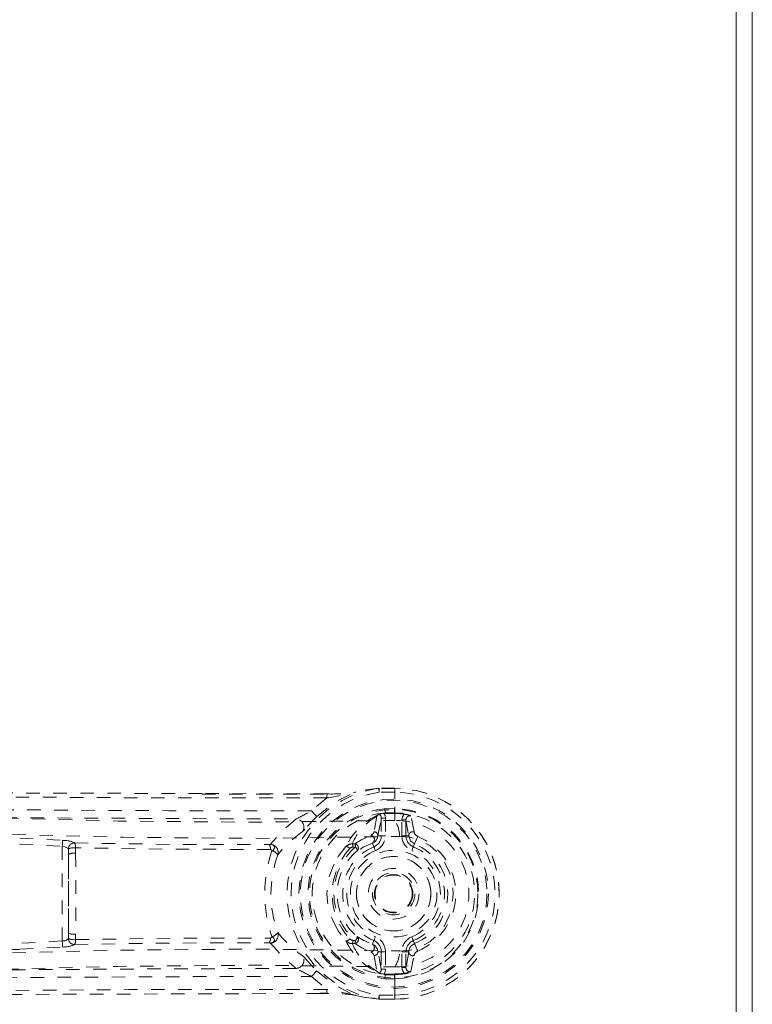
# Model space of a CAD drawing. Header units: inches. Extents: x 7.7 to 33.9, y -2.8 to 28.9.
# Tile 5 of 6: x 28.5 to 33.9, y 16.2 to 23.4. Entities that reach past the tile are written whole.
import ezdxf

# ---------------------------------------------------------------- set-up
doc = ezdxf.new("R2010")
doc.units = ezdxf.units.IN
doc.header["$MEASUREMENT"] = 0
doc.linetypes.add('SLD-Dashed', pattern=[0.075, 0.05, -0.025])
doc.linetypes.add('SLD-Solid', pattern=[0])

msp = doc.modelspace()

# ---------------------------------------------------------------- linework, layer by layer
at = {"color": 7, "linetype": 'SLD-Solid', "lineweight": 15}
for p, q in [((33.9005, 28.8537), (33.9005, 5.1037)), ((33.7824, 5.2218), (33.7824, 28.7356)), ((33.7824, 28.7356), (33.7824, 5.2218))]:
    msp.add_line(p, q, dxfattribs=at)
at = {"color": 7, "linetype": 'SLD-Dashed', "lineweight": 0}
for p, q in [((31.1429, 17.7583), (31.1387, 17.7583)), ((31.2593, 17.7583), (31.1429, 17.7583)), ((31.2594, 17.7543), (31.2593, 17.7583)), ((29.8335, 17.715), (30.7575, 17.7148)), ((30.7583, 17.7159), (29.8339, 17.7189)), ((30.7565, 17.6863), (30.6412, 17.5902)), ((31.26, 17.7571), (31.1429, 17.7571)), ((31.257, 17.7287), (31.1429, 17.7287)), ((31.2584, 17.6782), (31.2587, 17.7012)), ((31.2587, 17.7012), (31.2594, 17.7543)), ((31.2585, 17.5199), (31.2584, 17.6782)), ((31.1253, 17.5513), (31.1044, 17.4368)), ((31.1253, 17.5513), (31.1362, 17.5617)), ((31.1364, 17.5619), (31.1359, 17.5617)), ((31.1364, 17.5619), (31.1362, 17.5617)), ((31.1411, 17.5656), (31.1364, 17.5619)), ((31.1863, 17.5773), (31.1675, 17.572)), ((31.1675, 17.572), (31.1777, 17.5722)), ((31.1777, 17.5722), (31.2565, 17.5721)), ((31.1854, 17.6073), (31.1869, 17.5776)), ((31.1854, 17.6073), (31.1856, 17.6073)), ((31.1856, 17.6073), (31.2564, 17.6072)), ((31.2564, 17.5776), (31.1869, 17.5776)), ((31.2565, 17.5721), (31.2564, 17.5776)), ((31.4002, 17.4354), (31.3767, 17.5542)), ((31.1337, 17.4075), (31.1585, 17.5375)), ((31.1885, 17.5375), (31.1585, 17.5375)), ((31.1585, 17.5375), (31.1585, 17.4075)), ((31.1885, 17.5375), (31.1885, 17.4075)), ((31.3405, 17.524), (31.3106, 17.524)), ((31.3106, 17.4075), (31.3106, 17.524)), ((31.3405, 17.524), (31.361, 17.4075)), ((31.3405, 17.4075), (31.3405, 17.524)), ((31.1337, 17.4075), (31.1585, 17.4075)), ((31.1885, 17.4075), (31.1585, 17.4075)), ((31.294, 17.4021), (31.2961, 17.4022)), ((31.3106, 17.4075), (31.3405, 17.4075)), ((31.361, 17.4075), (31.3405, 17.4075)), ((31.4044, 17.3476), (31.4274, 17.4023)), ((28.4833, 17.3446), (28.8007, 17.3282)), ((28.4856, 17.389), (28.803, 17.3725)), ((28.8007, 17.3282), (28.8007, 16.6292)), ((30.8974, 17.3278), (30.9144, 17.3394)), ((30.9433, 17.3468), (30.9616, 17.3472)), ((30.9673, 17.3237), (30.949, 17.3233)), ((31.104, 17.3254), (31.0926, 17.3526)), ((31.4044, 17.3476), (31.3951, 17.3254)), ((28.8453, 17.3095), (28.8456, 17.2705)), ((28.8456, 16.6869), (28.8456, 17.2705)), ((28.8992, 17.2779), (28.8986, 17.3179)), ((30.339, 17.3062), (30.3389, 17.3062)), ((31.2495, 16.8222), (31.2339, 16.823)), ((31.2576, 16.8224), (31.2495, 16.8222)), ((28.8456, 16.6869), (28.8453, 16.6479)), ((28.8986, 16.6395), (28.8992, 16.6795)), ((28.8007, 16.6292), (28.4833, 16.6128)), ((30.3389, 16.6512), (30.339, 16.6512)), ((30.9145, 16.618), (30.8974, 16.6296)), ((30.9433, 16.6106), (30.9616, 16.6103)), ((30.949, 16.6341), (30.9673, 16.6338)), ((31.0926, 16.6049), (31.104, 16.632)), ((31.3951, 16.632), (31.4044, 16.6098)), ((31.4044, 16.6098), (31.3969, 16.6062)), ((28.4856, 16.5685), (28.803, 16.585)), ((31.1044, 16.5206), (31.1253, 16.4061)), ((31.1585, 16.4199), (31.1337, 16.55)), ((31.1337, 16.55), (31.1585, 16.55)), ((31.1585, 16.55), (31.1585, 16.4199)), ((31.1885, 16.55), (31.1585, 16.55)), ((31.1885, 16.55), (31.1885, 16.4199)), ((31.2961, 16.5552), (31.294, 16.5553)), ((31.3106, 16.55), (31.3405, 16.55)), ((31.3106, 16.4335), (31.3106, 16.55)), ((31.361, 16.55), (31.3405, 16.4335)), ((31.361, 16.55), (31.3405, 16.55)), ((31.3405, 16.4335), (31.3405, 16.55)), ((31.3767, 16.4032), (31.4002, 16.5221)), ((31.1253, 16.4061), (31.1252, 16.4062)), ((31.1252, 16.4061), (31.1253, 16.4061)), ((31.1364, 16.3955), (31.1253, 16.4061)), ((31.1364, 16.3955), (31.1411, 16.3918)), ((31.1585, 16.4199), (31.1885, 16.4199)), ((31.1675, 16.3854), (31.1777, 16.3852)), ((31.1863, 16.3801), (31.1675, 16.3854)), ((31.1777, 16.3852), (31.2565, 16.3853)), ((31.1869, 16.3798), (31.1854, 16.3502)), ((31.1869, 16.3798), (31.2564, 16.3799)), ((31.2565, 16.3854), (31.2564, 16.3799)), ((31.2584, 16.2793), (31.2585, 16.4376)), ((31.3106, 16.4335), (31.3405, 16.4335)), ((30.6412, 16.3672), (30.7565, 16.2711)), ((31.1855, 16.3502), (31.1854, 16.3502)), ((31.2567, 16.3502), (31.1855, 16.3502)), ((31.2567, 16.3502), (31.2567, 16.3502)), ((30.7041, 16.2427), (30.7575, 16.2426)), ((30.7583, 16.2415), (30.7047, 16.2413)), ((31.2587, 16.2563), (31.2584, 16.2793)), ((31.2594, 16.2031), (31.2587, 16.2563)), ((31.1387, 16.1992), (31.1429, 16.1991)), ((31.1429, 16.2288), (31.257, 16.2288)), ((31.1429, 16.2003), (31.26, 16.2003)), ((31.2593, 16.1991), (31.1429, 16.1991)), ((31.2593, 16.1991), (31.2594, 16.2031))]:
    msp.add_line(p, q, dxfattribs=at)
at = {"color": 7, "linetype": 'SLD-Dashed', "lineweight": 0, "flags": 128}
for points in [[(29.8339, 17.7189), (28.1349, 17.7243), (25.5099, 17.7517), (22.9512, 17.7844)], [(31.1387, 17.7583), (31.0487, 17.7466), (30.9583, 17.7278)], [(31.1429, 17.7583), (31.0458, 17.7455), (30.9693, 17.7295)], [(31.1387, 17.7583), (31.1388, 17.7573), (31.1391, 17.7553), (31.1395, 17.7524), (31.14, 17.7487), (31.1407, 17.7444), (31.1414, 17.7394), (31.1421, 17.7342), (31.1429, 17.7287)], [(31.1429, 17.7287), (31.1429, 17.7351), (31.1429, 17.7412), (31.1429, 17.7467), (31.1429, 17.7514), (31.1429, 17.7551), (31.1429, 17.7575), (31.1429, 17.7586), (31.1429, 17.7583)], [(31.2593, 17.7583), (31.259, 17.7586), (31.2588, 17.7575), (31.2585, 17.7551), (31.2582, 17.7515), (31.2579, 17.7468), (31.2576, 17.7412), (31.2573, 17.7351), (31.257, 17.7287)], [(30.7565, 17.6863), (29.291, 17.6879), (27.819, 17.6968), (26.3716, 17.7113), (26.1507, 17.7139), (25.9209, 17.7166), (25.7177, 17.7191), (25.5188, 17.7216), (25.3035, 17.7243), (25.1536, 17.7262), (24.9966, 17.7282), (24.8401, 17.7302), (24.7227, 17.7317), (24.5828, 17.7335), (24.4204, 17.7356), (24.0884, 17.7399), (23.8838, 17.7425), (23.6293, 17.7458), (23.3678, 17.7492), (23.1194, 17.7523), (22.8838, 17.7553)], [(30.6803, 17.548), (30.8043, 17.6487), (30.9583, 17.7278)], [(30.7583, 17.7159), (30.758, 17.7163), (30.7576, 17.7154), (30.7573, 17.713), (30.757, 17.7092), (30.7568, 17.7041), (30.7566, 17.6983), (30.7565, 17.6922), (30.7565, 17.6863)], [(30.9693, 17.7295), (30.9637, 17.7294), (30.9583, 17.7277)], [(22.9779, 17.6666), (24.0249, 17.659), (25.0699, 17.6396), (26.1118, 17.6103), (27.15, 17.5752), (28.1839, 17.5409), (29.2136, 17.5157), (30.2385, 17.5072), (31.2585, 17.5197)], [(30.6412, 17.5902), (30.121, 17.5907), (29.588, 17.5923), (29.0423, 17.5949), (28.5278, 17.5983), (27.998, 17.6026), (27.446, 17.608), (26.9568, 17.6133), (26.6995, 17.6162), (26.4266, 17.6195), (26.1381, 17.623), (25.8339, 17.6269), (25.5587, 17.6304), (25.3179, 17.6336), (25.1267, 17.6361), (24.9121, 17.6389), (24.6707, 17.6421), (24.4456, 17.6451), (24.253, 17.6477), (24.0931, 17.6498), (23.9659, 17.6514)], [(23.0334, 17.5576), (24.0782, 17.5487), (25.1209, 17.5274), (26.1605, 17.4956), (27.1961, 17.4581), (28.2273, 17.4219), (29.254, 17.3958), (30.2761, 17.3877), (31.2933, 17.4019)], [(31.1777, 17.5722), (31.1858, 17.5557), (31.1885, 17.5375)], [(31.1863, 17.5773), (31.1868, 17.5775), (31.1869, 17.5776)], [(31.3106, 17.524), (31.3151, 17.5471), (31.3281, 17.5669)], [(30.5281, 17.531), (30.4276, 17.4446), (30.3395, 17.3443)], [(30.5921, 17.4528), (30.5832, 17.4436), (30.577, 17.438)], [(30.9616, 17.3472), (31.0142, 17.3797), (31.0818, 17.4095)], [(31.0818, 17.4095), (31.0989, 17.4229), (31.1044, 17.4368)], [(31.2961, 17.4022), (31.3727, 17.3962), (31.4471, 17.3731), (31.5159, 17.3339), (31.5758, 17.2805), (31.6246, 17.2153), (31.6605, 17.1414), (31.6825, 17.0615), (31.6899, 16.9787), (31.6825, 16.8959), (31.6605, 16.8161), (31.6246, 16.7421), (31.5758, 16.677), (31.5159, 16.6235), (31.4471, 16.5843), (31.3727, 16.5612), (31.2961, 16.5552)], [(31.361, 17.4075), (31.3752, 17.3704), (31.3885, 17.3569)], [(28.803, 17.3725), (28.8027, 17.3674), (28.8022, 17.3571), (28.8015, 17.3431), (28.8007, 17.3282)], [(28.8453, 17.3095), (28.8448, 17.3106), (28.8436, 17.3125), (28.8405, 17.3155), (28.8308, 17.321), (28.817, 17.3254), (28.8007, 17.3282)], [(28.8924, 17.3537), (29.6129, 17.3432), (30.3312, 17.342)], [(30.35, 17.2962), (30.3588, 17.3013), (30.365, 17.3082), (30.3683, 17.3161), (30.3682, 17.3241), (30.3649, 17.3316), (30.3586, 17.3378), (30.3498, 17.3422), (30.3395, 17.3443)], [(30.8974, 17.3278), (30.8393, 17.2534), (30.8099, 17.1962)], [(31.0926, 17.3526), (31.0292, 17.3251), (30.9799, 17.2952)], [(31.1156, 17.2978), (31.1134, 17.303), (31.1112, 17.3081), (31.1093, 17.3128), (31.1075, 17.317), (31.1061, 17.3204), (31.105, 17.323), (31.1043, 17.3247), (31.104, 17.3254)], [(31.3835, 17.2978), (31.3857, 17.303), (31.3878, 17.3081), (31.3898, 17.3128), (31.3916, 17.317), (31.393, 17.3204), (31.3941, 17.323), (31.3948, 17.3247), (31.3951, 17.3254)], [(31.3885, 17.3569), (31.3962, 17.3517), (31.4044, 17.3476)], [(28.8456, 17.2705), (28.8469, 16.9787), (28.8456, 16.6869)], [(30.3389, 17.3062), (29.6199, 17.3073), (28.8986, 17.3179)], [(28.8992, 17.2779), (28.9006, 16.9787), (28.8992, 16.6795)], [(31.1025, 16.9252), (31.0935, 16.967), (31.0931, 16.9846)], [(30.8099, 16.7612), (30.8393, 16.704), (30.8974, 16.6296)], [(28.8007, 16.6292), (28.8015, 16.6143), (28.8022, 16.6003), (28.8027, 16.59), (28.803, 16.585)], [(28.8923, 16.6037), (29.6129, 16.6142), (30.3312, 16.6154)], [(28.8986, 16.6395), (29.6199, 16.6501), (30.3389, 16.6512)], [(30.3395, 16.6132), (30.3498, 16.6152), (30.3586, 16.6196), (30.3649, 16.6258), (30.3682, 16.6333), (30.3683, 16.6414), (30.365, 16.6492), (30.3588, 16.6561), (30.35, 16.6613)], [(30.3395, 16.6132), (30.4276, 16.5128), (30.5281, 16.4264)], [(30.9616, 16.6103), (31.0142, 16.5778), (31.0818, 16.5479)], [(30.9799, 16.6623), (31.0292, 16.6324), (31.0926, 16.6049)], [(31.1156, 16.6597), (31.1134, 16.6544), (31.1112, 16.6493), (31.1093, 16.6446), (31.1075, 16.6405), (31.1061, 16.637), (31.105, 16.6344), (31.1043, 16.6327), (31.104, 16.632)], [(31.3835, 16.6597), (31.3857, 16.6544), (31.3878, 16.6493), (31.3898, 16.6446), (31.3916, 16.6405), (31.393, 16.637), (31.3941, 16.6344), (31.3948, 16.6327), (31.3951, 16.632)], [(23.0334, 16.3999), (24.0783, 16.4087), (25.1213, 16.4301), (26.161, 16.4618), (27.1966, 16.4994), (28.2278, 16.5356), (29.2546, 16.5617), (30.2765, 16.5697), (31.2933, 16.5553)], [(31.0818, 16.5479), (31.0989, 16.5345), (31.1044, 16.5206)], [(22.9779, 16.2909), (24.0248, 16.2984), (25.0699, 16.3178), (26.1118, 16.3471), (27.1499, 16.3823), (28.1839, 16.4165), (29.2136, 16.4417), (30.2385, 16.4502), (31.2585, 16.4377)], [(30.577, 16.5194), (30.5831, 16.514), (30.5921, 16.5046)], [(30.6803, 16.4095), (30.8044, 16.3087), (30.9583, 16.2297)], [(31.1885, 16.4199), (31.1858, 16.4018), (31.1777, 16.3852)], [(31.1869, 16.3798), (31.1867, 16.38), (31.1863, 16.3801)], [(31.2564, 16.3799), (31.2564, 16.3764), (31.2565, 16.3697), (31.2566, 16.3606), (31.2567, 16.3502)], [(31.3281, 16.3905), (31.3151, 16.4103), (31.3106, 16.4335)], [(23.9659, 16.306), (24.1016, 16.3078), (24.2739, 16.31), (24.4827, 16.3128), (24.728, 16.3161), (24.977, 16.3194), (25.1962, 16.3222), (25.35, 16.3243), (25.4877, 16.3261), (25.6092, 16.3277), (25.7645, 16.3297), (25.9275, 16.3317), (26.084, 16.3337), (26.8972, 16.3435), (27.7152, 16.3522), (28.6882, 16.3603), (29.6776, 16.3655), (30.6412, 16.3672)], [(30.7565, 16.2711), (29.2927, 16.2695), (27.8191, 16.2606), (26.3716, 16.2461), (26.1245, 16.2432), (25.8664, 16.2401), (25.6511, 16.2375), (25.422, 16.2347), (25.1719, 16.2315), (24.9007, 16.228), (24.6828, 16.2252), (24.4201, 16.2218), (24.0964, 16.2176), (23.8858, 16.2149), (23.6276, 16.2116), (23.3655, 16.2082), (23.1176, 16.2051), (22.8838, 16.2021)], [(30.7047, 16.2413), (28.1349, 16.2332), (25.5099, 16.2057), (22.8843, 16.1721)], [(30.7565, 16.2711), (30.7565, 16.2652), (30.7566, 16.2591), (30.7568, 16.2533), (30.757, 16.2483), (30.7573, 16.2444), (30.7576, 16.2421), (30.758, 16.2411), (30.7583, 16.2415)], [(30.9583, 16.2297), (30.9637, 16.2281), (30.9693, 16.2279)], [(30.9583, 16.2297), (31.0382, 16.2127), (31.1387, 16.1992)], [(31.1429, 16.1991), (31.0458, 16.2119), (30.9693, 16.2279)], [(31.1387, 16.1992), (31.1388, 16.2001), (31.1391, 16.2021), (31.1395, 16.205), (31.14, 16.2087), (31.1407, 16.2131), (31.1414, 16.218), (31.1421, 16.2233), (31.1429, 16.2288)], [(31.1429, 16.1991), (31.1429, 16.1988), (31.1429, 16.1999), (31.1429, 16.2023), (31.1429, 16.206), (31.1429, 16.2107), (31.1429, 16.2162), (31.1429, 16.2223), (31.1429, 16.2288)], [(31.257, 16.2288), (31.2573, 16.2223), (31.2576, 16.2162), (31.2578, 16.2107), (31.2581, 16.206), (31.2584, 16.2023), (31.2587, 16.1999), (31.259, 16.1988), (31.2593, 16.1991)]]:
    msp.add_lwpolyline(points, dxfattribs=at)
at = {"color": 7, "linetype": 'SLD-Dashed', "lineweight": 0}
for radius in [0.7, 0.69, 0.6226, 0.32, 0.275, 0.1875, 0.1565, 0.1415, 0.1395, 0.1375]:
    msp.add_circle((31.2495, 16.9787), radius, dxfattribs=at)
for centre, radius, start, end in [((31.2495, 16.9787), 0.7874, 98.09365, 261.90635), ((31.1429, 17.7287), 0.03, 90.00277, 95.05103), ((31.2495, 16.9787), 0.78, 270, 89.30384), ((31.2495, 16.9787), 0.7796, 270.7166, 89.2834), ((31.2495, 16.9787), 0.7575, 98.0936, 261.9064), ((30.1402, 21.2017), 3.569, 279.94359, 283.25187), ((30.7879, 18.9026), 1.187, 268.57173, 278.78996), ((31.2495, 16.9787), 0.75, 270.56846, 89.43154), ((31.8464, 517.0729), 499.5437, 269.09607, 269.8488), ((28.096, 22.3107), 5.3629, 296.96879, 298.33237), ((32.2591, 15.9969), 2.2133, 135.50862, 138.86704), ((31.2495, 16.9787), 0.6318, 95.82723, 264.17277), ((30.323, 17.2568), 0.4609, 39.17479, 46.33516), ((31.2495, 16.9787), 0.6019, 96.03274, 263.96726), ((31.3458, 17.109), 0.499, 114.88924, 153.99302), ((31.347, 17.1707), 0.4405, 120.22646, 156.42757), ((31.1744, 17.486), 0.0863, 94.56648, 112.69319), ((31.1279, 17.538), 0.0306, 359.06939, 64.57438), ((32.3048, 17.5804), 1.0484, 178.53686, 180.15651), ((31.2495, 16.9787), 0.5989, 270.65268, 89.34731), ((31.2495, 16.9787), 0.5934, 82.39088, 89.32892), ((31.2495, 16.9787), 0.6285, 270.65268, 89.34721), ((31.3007, 17.3628), 0.2059, 68.34332, 82.33836), ((31.3704, 17.525), 0.0299, 77.89414, 181.9499), ((30.5254, 17.4703), 0.0608, 328.00232, 87.42707), ((31.2647, 16.9787), 0.5412, 269.35012, 90.64988), ((31.0719, 17.4007), 0.2214, 0.31007, 32.51911), ((31.089, 16.7065), 0.8929, 124.98912, 141.14755), ((31.0764, 17.379), 0.031, 301.56961, 79.90367), ((31.069, 17.413), 0.0649, 291.31597, 355.0802), ((31.0695, 17.4075), 0.089, 292.77397, 360), ((31.1037, 17.4069), 0.0299, 1.09558, 88.77951), ((31.0695, 17.4075), 0.119, 292.7745, 359.99966), ((31.4295, 17.4075), 0.119, 179.99981, 247.22604), ((31.4295, 17.4075), 0.089, 180, 247.22603), ((31.3911, 17.4067), 0.0301, 72.34933, 178.57693), ((31.4447, 17.4442), 0.0454, 191.24913, 247.57485), ((31.2495, 16.9787), 0.4594, 292.77397, 67.22603), ((28.8117, 17.1918), 0.1809, 63.53639, 92.77461), ((28.891, 17.308), 0.0457, 88.27123, 178.14632), ((28.8253, 17.3237), 0.0735, 355.50952, 24.15017), ((30.2682, 17.3095), 0.0709, 357.28455, 27.28104), ((30.3321, 17.3553), 0.0133, 266.79218, 303.94791), ((30.3352, 17.2836), 0.0608, 343.77504, 85.95485), ((31.2614, 16.9787), 0.4533, 130.45103, 229.54897), ((31.2495, 16.9787), 0.376, 112.77397, 247.22603), ((30.8938, 17.2884), 0.0396, 37.12168, 84.82639), ((30.9394, 17.3022), 0.0449, 85.08686, 123.94027), ((30.95, 17.2903), 0.033, 91.88087, 138.38267), ((30.903, 17.3247), 0.046, 358.29882, 28.7995), ((30.9586, 17.3169), 0.0305, 314.54875, 84.28517), ((30.9214, 17.325), 0.0459, 358.3071, 28.86421), ((30.9452, 17.2968), 0.0347, 357.26497, 50.60618), ((31.2495, 16.9787), 0.376, 292.77397, 67.22603), ((31.2495, 16.9787), 0.4001, 292.77397, 67.22603), ((28.8875, 17.2149), 0.1036, 83.86113, 114.03119), ((28.8857, 17.1783), 0.1005, 82.23439, 113.47371), ((31.2625, 16.9787), 0.966, 160.81876, 199.18177), ((30.3375, 17.2934), 0.0128, 12.33621, 83.36668), ((31.1873, 16.9787), 0.8443, 160.06031, 199.93969), ((30.3331, 17.2244), 0.0738, 34.97739, 76.76012), ((31.2892, 16.9787), 0.4936, 137.48858, 222.51142), ((31.2427, 16.9787), 0.4113, 129.70614, 230.29386), ((31.2495, 16.9787), 0.346, 112.77402, 247.22598), ((31.2495, 16.9787), 0.275, 359.99993, 180.00007), ((31.2495, 16.9787), 0.346, 292.77402, 67.22598), ((31.2297, 16.9787), 0.4728, 152.61401, 207.38599), ((31.2495, 16.9787), 0.275, 179.99995, 0.00005), ((28.8857, 16.7791), 0.1005, 246.52629, 277.76561), ((30.3352, 16.6738), 0.0608, 274.04511, 16.22489), ((30.3331, 16.7331), 0.0738, 283.24005, 325.02218), ((31.089, 17.251), 0.893, 218.85264, 235.01054), ((28.8029, 16.6867), 0.0575, 267.82487, 317.58635), ((28.8118, 16.7655), 0.1808, 267.21858, 296.4663), ((28.8875, 16.7425), 0.1036, 245.96899, 276.13899), ((28.891, 16.6494), 0.0457, 181.8533, 271.72933), ((28.8258, 16.6337), 0.073, 335.74552, 4.59739), ((30.2682, 16.6479), 0.0708, 332.71474, 2.71749), ((30.3321, 16.6021), 0.0134, 56.09616, 93.28609), ((30.3375, 16.664), 0.0128, 276.63421, 347.6699), ((30.8938, 16.6691), 0.0396, 275.17396, 322.87796), ((31.3404, 16.8429), 0.4917, 205.70755, 245.48041), ((30.9394, 16.6552), 0.0448, 236.2205, 274.93687), ((30.95, 16.6671), 0.033, 221.61933, 268.11655), ((30.903, 16.6327), 0.046, 331.19663, 1.70505), ((31.3474, 16.7871), 0.4409, 203.59331, 239.74395), ((30.9586, 16.6406), 0.0305, 275.71785, 45.44822), ((30.9214, 16.6324), 0.0459, 331.13615, 1.69253), ((30.9452, 16.6606), 0.0347, 309.39378, 2.73508), ((31.0763, 16.5785), 0.031, 280.17652, 58.34993), ((31.069, 16.5444), 0.0649, 4.92121, 68.68233), ((31.0695, 16.55), 0.089, 360, 67.22603), ((31.0695, 16.55), 0.119, 0.00035, 67.22535), ((31.4295, 16.55), 0.119, 112.77412, 180.00018), ((31.4295, 16.55), 0.089, 112.77397, 180), ((31.4323, 16.544), 0.0715, 119.63311, 175.20523), ((30.0531, 16.0104), 1.4783, 21.62347, 23.92337), ((28.4567, 16.7291), 0.1632, 248.12699, 280.22013), ((31.1038, 16.5505), 0.0299, 271.1701, 358.95452), ((31.0612, 16.561), 0.2329, 328.03743, 358.59324), ((31.3911, 16.5507), 0.0301, 181.42393, 287.65037), ((31.4448, 16.5131), 0.0454, 112.48714, 168.68862), ((30.5254, 16.4872), 0.0608, 272.57041, 32.00307), ((32.259, 17.9604), 2.2131, 221.13276, 224.4914), ((31.8463, -483.1098), 499.538, 90.151196, 90.903934), ((28.0968, 11.6482), 5.3612, 61.66735, 63.03137), ((30.323, 16.7005), 0.4608, 313.66295, 320.82519), ((31.1279, 16.4194), 0.0306, 295.42581, 0.93042), ((31.1814, 16.5004), 0.1158, 249.62552, 263.11481), ((31.2495, 16.9787), 0.5934, 270.67108, 277.60911), ((31.3007, 16.5946), 0.2059, 277.66091, 291.65741), ((31.3704, 16.4324), 0.0299, 178.05001, 282.10622), ((30.1405, 12.7572), 3.5675, 76.74722, 80.05688), ((30.7879, 15.0544), 1.1874, 81.21223, 91.427)]:
    msp.add_arc(centre, radius, start, end, dxfattribs=at)

doc.saveas('drawing.dxf')
